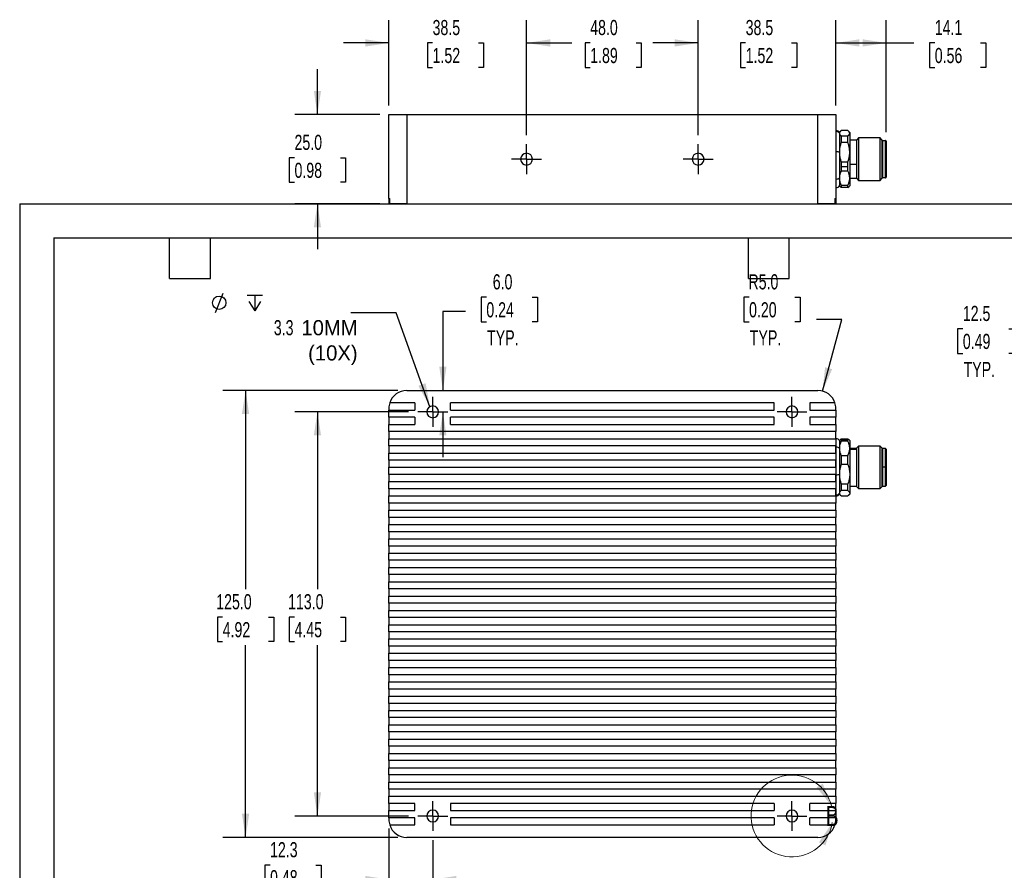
# Model space of a CAD drawing. Header units: millimetres. Extents: x 0 to 543, y 0 to 407.
# Tile 2 of 6: x 0 to 275, y 137 to 375. Entities that reach past the tile are written whole.
import ezdxf

# ---------------------------------------------------------------- set-up
doc = ezdxf.new("R2010")
doc.units = ezdxf.units.MM
doc.header["$LTSCALE"] = 2
doc.linetypes.add('CENTERX2', pattern=[20.32, 12.7, -2.54, 2.54, -2.54])
doc.layers.add('CENTER', color=40, linetype='CENTERX2')
doc.layers.add('DIMENSIONS', color=140, linetype='Continuous', lineweight=25)
doc.layers.add('TEXT', color=140, linetype='Continuous', lineweight=25)
doc.styles.add('SLDTEXTSTYLE0', font='TXT', dxfattribs={"width": 0.7})
doc.dimstyles.new('SLDDIMSTYLE0', dxfattribs={"dimtxt": 4.316016, "dimasz": 6.604, "dimexe": 0, "dimexo": 0.0625, "dimgap": 1.079004, "dimtad": 0, "dimtih": 1, "dimtoh": 1, "dimdec": 1, "dimrnd": 1e-09, "dimzin": 4, "dimdsep": 46, "dimtxsty": 'SLDTEXTSTYLE0', "dimsah": 1, "dimcen": 0.09, "dimadec": 0, "dimazin": 1, "dimtfac": 1, "dimtdec": 1, "dimtmove": 0, "dimatfit": 0, "dimfxl": 0, "dimfrac": 2, "dimtolj": 1, "dimtzin": 12, "dimarcsym": 0})
doc.dimstyles.new('SLDDIMSTYLE1', dxfattribs={"dimtxt": 4.316016, "dimasz": 6.604, "dimexe": 0, "dimexo": 0.0625, "dimgap": 1.079004, "dimtad": 0, "dimtih": 1, "dimtoh": 1, "dimdec": 1, "dimrnd": 1e-09, "dimzin": 4, "dimdsep": 46, "dimtxsty": 'SLDTEXTSTYLE0', "dimsah": 1, "dimcen": 0, "dimadec": 0, "dimazin": 1, "dimtfac": 1, "dimtdec": 1, "dimtofl": 0, "dimtmove": 0, "dimatfit": 3, "dimfxl": 0, "dimfrac": 2, "dimtolj": 1, "dimtzin": 12, "dimarcsym": 0})
doc.dimstyles.new('SLDDIMSTYLE2', dxfattribs={"dimtxt": 4.316016, "dimasz": 6.604, "dimexe": 0, "dimexo": 0.0625, "dimgap": 1.079004, "dimtad": 0, "dimtih": 1, "dimtoh": 1, "dimdec": 1, "dimrnd": 1e-09, "dimzin": 4, "dimdsep": 46, "dimtxsty": 'SLDTEXTSTYLE0', "dimsah": 1, "dimcen": 0.09, "dimadec": 0, "dimazin": 1, "dimtfac": 1, "dimtdec": 1, "dimtofl": 0, "dimtmove": 0, "dimatfit": 3, "dimfxl": 0, "dimfrac": 2, "dimtolj": 1, "dimtzin": 12, "dimarcsym": 0})
doc.dimstyles.new('SLDDIMSTYLE3', dxfattribs={"dimtxt": 4.316016, "dimasz": 6.604, "dimexe": 0, "dimexo": 0.0625, "dimgap": 1.079004, "dimtad": 0, "dimtih": 1, "dimtoh": 1, "dimdec": 1, "dimrnd": 1e-09, "dimzin": 12, "dimdsep": 46, "dimtxsty": 'SLDTEXTSTYLE0', "dimsah": 1, "dimcen": 0.09, "dimadec": 0, "dimazin": 3, "dimtfac": 1, "dimtdec": 1, "dimtmove": 0, "dimatfit": 0, "dimfxl": 0, "dimfrac": 2, "dimtolj": 1, "dimtzin": 12, "dimarcsym": 0})
doc.dimstyles.new('SLDDIMSTYLE4', dxfattribs={"dimtxt": 0.18, "dimasz": 6.604, "dimexe": 0, "dimexo": 0.0625, "dimgap": 0, "dimtad": 0, "dimtih": 1, "dimtoh": 1, "dimdec": 0, "dimrnd": 1e-09, "dimzin": 0, "dimdsep": 46, "dimtxsty": 'Standard', "dimsah": 1, "dimcen": 0.09, "dimadec": 0, "dimazin": 0, "dimtfac": 6.604, "dimtdec": 0, "dimtofl": 0, "dimtmove": 0, "dimatfit": 3, "dimfxl": 0, "dimfrac": 2, "dimtolj": 1, "dimtzin": 0, "dimarcsym": 0})
doc.dimstyles.new('SLDDIMSTYLE5', dxfattribs={"dimtxt": 4.316016, "dimasz": 6.604, "dimexe": 0, "dimexo": 0.0625, "dimgap": 1.079004, "dimtad": 0, "dimtih": 1, "dimtoh": 1, "dimdec": 1, "dimrnd": 1e-09, "dimzin": 12, "dimdsep": 46, "dimtxsty": 'SLDTEXTSTYLE0', "dimsah": 1, "dimcen": 0.09, "dimadec": 0, "dimazin": 3, "dimtfac": 1, "dimtdec": 1, "dimtofl": 0, "dimtmove": 0, "dimatfit": 3, "dimfxl": 0, "dimfrac": 2, "dimtolj": 1, "dimtzin": 12, "dimarcsym": 0})

# ---------------------------------------------------------------- blocks, each defined once
blk = doc.blocks.new('_D')
at = {"layer": 'DIMENSIONS'}
for p, q in [((130.54, 297.7), (129.09, 297.7)), ((129.09, 297.7), (129.09, 290.84)), ((143.36, 297.7), (144.81, 297.7)), ((144.81, 297.7), (144.81, 290.84)), ((124.74, 293.66), (118.39, 293.66)), ((118.39, 293.66), (118.39, 271.63)), ((129.09, 290.84), (130.54, 290.84)), ((144.81, 290.84), (143.36, 290.84)), ((118.39, 265.63), (118.39, 252.93))]:
    blk.add_line(p, q, dxfattribs=at)
for points in [[(118.39, 271.63), (119.4, 278.24), (117.37, 278.24)], [(118.39, 265.63), (117.37, 259.03), (119.4, 259.03)]]:
    blk.add_solid(points, dxfattribs=at)
at = {"layer": 'DIMENSIONS', "char_height": 4.233, "attachment_point": 1, "style": 'SLDTEXTSTYLE0'}
for s, insert in [('6.0', (132.33, 304.12)), ('0.24', (130.54, 296.3)), ('TYP.', (130.75, 288.47))]:
    blk.add_mtext(s, dxfattribs=dict(at, insert=insert))
blk = doc.blocks.new('_D_1')
at = {"layer": 'DIMENSIONS'}
for p, q in [((204.03, 297.7), (202.58, 297.7)), ((202.58, 297.7), (202.58, 290.84)), ((216.86, 297.7), (218.3, 297.7)), ((218.3, 297.7), (218.3, 290.84)), ((202.58, 290.84), (204.03, 290.84)), ((218.3, 290.84), (216.86, 290.84)), ((229.94, 291.43), (222.93, 291.43)), ((224.59, 271.46), (229.94, 291.43))]:
    blk.add_line(p, q, dxfattribs=at)
blk.add_solid([(224.59, 271.46), (227.28, 277.58), (225.31, 278.11)], dxfattribs=at)
at = {"layer": 'DIMENSIONS', "char_height": 4.233, "attachment_point": 1, "style": 'SLDTEXTSTYLE0'}
for s, insert in [('R5.0', (203.86, 304.12)), ('0.20', (204.03, 296.3)), ('TYP.', (204.24, 288.47))]:
    blk.add_mtext(s, dxfattribs=dict(at, insert=insert))
blk = doc.blocks.new('_D_2')
at = {"layer": 'DIMENSIONS'}
for p, q in [((108.81, 265.63), (76.94, 265.63)), ((83.29, 265.63), (83.29, 216.07)), ((76.88, 208.25), (75.43, 208.25)), ((75.43, 208.25), (75.43, 201.39)), ((89.71, 208.25), (91.15, 208.25)), ((91.15, 208.25), (91.15, 201.39)), ((75.43, 201.39), (76.88, 201.39)), ((91.15, 201.39), (89.71, 201.39)), ((83.29, 152.63), (83.29, 200.42)), ((108.81, 152.63), (76.94, 152.63))]:
    blk.add_line(p, q, dxfattribs=at)
for points in [[(83.29, 265.63), (82.28, 259.03), (84.31, 259.03)], [(83.29, 152.63), (84.31, 159.24), (82.28, 159.24)]]:
    blk.add_solid(points, dxfattribs=at)
at = {"layer": 'DIMENSIONS', "char_height": 4.233, "attachment_point": 1, "style": 'SLDTEXTSTYLE0'}
for s, insert in [('113.0', (75.08, 214.67)), ('4.45', (76.88, 206.85))]:
    blk.add_mtext(s, dxfattribs=dict(at, insert=insert))
blk = doc.blocks.new('_D_3')
at = {"layer": 'DIMENSIONS'}
for p, q in [((105.75, 271.63), (56.84, 271.63)), ((63.19, 271.63), (63.19, 216.07)), ((56.78, 208.25), (55.33, 208.25)), ((55.33, 208.25), (55.33, 201.39)), ((69.6, 208.25), (71.05, 208.25)), ((71.05, 208.25), (71.05, 201.39)), ((55.33, 201.39), (56.78, 201.39)), ((71.05, 201.39), (69.6, 201.39)), ((63.19, 146.63), (63.19, 200.42)), ((105.75, 146.63), (56.84, 146.63))]:
    blk.add_line(p, q, dxfattribs=at)
for points in [[(63.19, 271.63), (62.17, 265.03), (64.2, 265.03)], [(63.19, 146.63), (64.2, 153.24), (62.17, 153.24)]]:
    blk.add_solid(points, dxfattribs=at)
at = {"layer": 'DIMENSIONS', "char_height": 4.233, "attachment_point": 1, "style": 'SLDTEXTSTYLE0'}
for s, insert in [('125.0', (54.98, 214.67)), ('4.92', (56.78, 206.85))]:
    blk.add_mtext(s, dxfattribs=dict(at, insert=insert))
blk = doc.blocks.new('_D_4')
at = {"layer": 'DIMENSIONS'}
for p, q in [((103.29, 149.09), (103.29, 128.5)), ((115.54, 145.9), (115.54, 128.5)), ((70.03, 138.89), (68.58, 138.89)), ((68.58, 138.89), (68.58, 132.03)), ((82.86, 138.89), (84.31, 138.89)), ((84.31, 138.89), (84.31, 132.03)), ((103.29, 134.85), (86.72, 134.85)), ((115.54, 134.85), (128.24, 134.85)), ((68.58, 132.03), (70.03, 132.03)), ((84.31, 132.03), (82.86, 132.03))]:
    blk.add_line(p, q, dxfattribs=at)
for points in [[(103.29, 134.85), (96.69, 135.87), (96.69, 133.84)], [(115.54, 134.85), (122.15, 133.84), (122.15, 135.87)]]:
    blk.add_solid(points, dxfattribs=at)
at = {"layer": 'DIMENSIONS', "char_height": 4.233, "attachment_point": 1, "style": 'SLDTEXTSTYLE0'}
for s, insert in [('12.3', (70.03, 145.32)), ('0.48', (70.03, 137.49)), ('TYP.', (70.24, 129.66))]:
    blk.add_mtext(s, dxfattribs=dict(at, insert=insert))
blk = doc.blocks.new('SW_SYMBOL_HOLE_DIAM')
at = {"layer": 'DIMENSIONS', "color": 0}
blk.add_line((600, 0), (1400, 2000), dxfattribs=at)
blk.add_circle((1000, 1000), 700, dxfattribs=at)
blk = doc.blocks.new('SW_SYMBOL_HOLE_DEPTH')
at = {"layer": 'DIMENSIONS', "color": 0}
for p, q in [((0, 1750), (1600, 1750)), ((200, 1110), (800, 150)), ((800, 1750), (800, 150)), ((1400, 1110), (800, 150))]:
    blk.add_line(p, q, dxfattribs=at)
blk = doc.blocks.new('SW_CENTERMARKSYMBOL_0')
at = {"layer": 'CENTER', "color": 0}
for p, q in [((0, 2.54), (0, 4.19)), ((-2.54, 0), (-4.19, 0)), ((0, 0), (-2.54, 0)), ((0, 0), (0, 2.54)), ((0, 0), (0, -2.54)), ((0, 0), (2.54, 0)), ((2.54, 0), (4.19, 0)), ((0, -2.54), (0, -4.19))]:
    blk.add_line(p, q, dxfattribs=at)
blk = doc.blocks.new('SW_CENTERMARKSYMBOL_1')
at = {"layer": 'CENTER', "color": 0}
for p, q in [((0, 2.54), (0, 4.19)), ((-2.54, 0), (-4.19, 0)), ((0, 0), (-2.54, 0)), ((0, 0), (0, 2.54)), ((0, 0), (0, -2.54)), ((0, 0), (2.54, 0)), ((2.54, 0), (4.19, 0)), ((0, -2.54), (0, -4.19))]:
    blk.add_line(p, q, dxfattribs=at)
blk = doc.blocks.new('SW_CENTERMARKSYMBOL_2')
at = {"layer": 'CENTER', "color": 0}
for p, q in [((0, 2.54), (0, 4.19)), ((-2.54, 0), (-4.19, 0)), ((0, 0), (-2.54, 0)), ((0, 0), (0, 2.54)), ((0, 0), (0, -2.54)), ((0, 0), (2.54, 0)), ((2.54, 0), (4.19, 0)), ((0, -2.54), (0, -4.19))]:
    blk.add_line(p, q, dxfattribs=at)
blk = doc.blocks.new('SW_CENTERMARKSYMBOL_3')
at = {"layer": 'CENTER', "color": 0}
for p, q in [((0, 2.54), (0, 4.19)), ((-2.54, 0), (-4.19, 0)), ((0, 0), (-2.54, 0)), ((0, 0), (0, 2.54)), ((0, 0), (0, -2.54)), ((0, 0), (2.54, 0)), ((2.54, 0), (4.19, 0)), ((0, -2.54), (0, -4.19))]:
    blk.add_line(p, q, dxfattribs=at)
blk = doc.blocks.new('_D_5')
at = {"layer": 'DIMENSIONS'}
for p, q in [((293.31, 274.17), (293.31, 291.16)), ((305.81, 261.17), (305.81, 291.16)), ((263.83, 288.85), (262.38, 288.85)), ((262.38, 288.85), (262.38, 281.99)), ((276.66, 288.85), (278.1, 288.85)), ((278.1, 288.85), (278.1, 281.99)), ((293.31, 284.81), (280.52, 284.81)), ((305.81, 284.81), (318.51, 284.81)), ((262.38, 281.99), (263.83, 281.99)), ((278.1, 281.99), (276.66, 281.99))]:
    blk.add_line(p, q, dxfattribs=at)
for points in [[(293.31, 284.81), (286.71, 285.83), (286.71, 283.8)], [(305.81, 284.81), (312.42, 283.8), (312.42, 285.83)]]:
    blk.add_solid(points, dxfattribs=at)
at = {"layer": 'DIMENSIONS', "char_height": 4.233, "attachment_point": 1, "style": 'SLDTEXTSTYLE0'}
for s, insert in [('12.5', (263.83, 295.28)), ('0.49', (263.83, 287.45)), ('TYP.', (264.04, 279.62))]:
    blk.add_mtext(s, dxfattribs=dict(at, insert=insert))
blk = doc.blocks.new('_D_9')
at = {"layer": 'DIMENSIONS'}
for p, q in [((103.29, 351.34), (103.29, 375.15)), ((141.79, 343.03), (141.79, 375.15)), ((103.29, 368.8), (90.59, 368.8)), ((115.5, 368.8), (114.05, 368.8)), ((114.05, 368.8), (114.05, 361.94)), ((128.33, 368.8), (129.77, 368.8)), ((129.77, 368.8), (129.77, 361.94)), ((141.79, 368.8), (154.49, 368.8)), ((114.05, 361.94), (115.5, 361.94)), ((129.77, 361.94), (128.33, 361.94))]:
    blk.add_line(p, q, dxfattribs=at)
for points in [[(103.29, 368.8), (96.69, 369.82), (96.69, 367.78)], [(141.79, 368.8), (148.4, 367.78), (148.4, 369.82)]]:
    blk.add_solid(points, dxfattribs=at)
at = {"layer": 'DIMENSIONS', "char_height": 4.233, "attachment_point": 1, "style": 'SLDTEXTSTYLE0'}
for s, insert in [('38.5', (115.5, 375.22)), ('1.52', (115.5, 367.4))]:
    blk.add_mtext(s, dxfattribs=dict(at, insert=insert))
blk = doc.blocks.new('_D_10')
at = {"layer": 'DIMENSIONS'}
for p, q in [((83.29, 348.8), (83.29, 361.5)), ((100.75, 348.8), (76.94, 348.8)), ((76.88, 336.7), (75.43, 336.7)), ((75.43, 336.7), (75.43, 329.84)), ((89.71, 336.7), (91.15, 336.7)), ((91.15, 336.7), (91.15, 329.84)), ((75.43, 329.84), (76.88, 329.84)), ((91.15, 329.84), (89.71, 329.84)), ((100.75, 323.8), (76.94, 323.8)), ((83.29, 323.8), (83.29, 311.1))]:
    blk.add_line(p, q, dxfattribs=at)
for points in [[(83.29, 348.8), (84.31, 355.4), (82.28, 355.4)], [(83.29, 323.8), (82.28, 317.2), (84.31, 317.2)]]:
    blk.add_solid(points, dxfattribs=at)
at = {"layer": 'DIMENSIONS', "char_height": 4.233, "attachment_point": 1, "style": 'SLDTEXTSTYLE0'}
for s, insert in [('25.0', (76.88, 343.12)), ('0.98', (76.88, 335.3))]:
    blk.add_mtext(s, dxfattribs=dict(at, insert=insert))
blk = doc.blocks.new('_D_11')
at = {"layer": 'DIMENSIONS'}
for p, q in [((141.79, 343.03), (141.79, 375.15)), ((189.79, 343.03), (189.79, 375.15)), ((141.79, 368.8), (153.75, 368.8)), ((159.59, 368.8), (158.14, 368.8)), ((158.14, 368.8), (158.14, 361.94)), ((172.42, 368.8), (173.87, 368.8)), ((173.87, 368.8), (173.87, 361.94)), ((189.79, 368.8), (178.27, 368.8)), ((158.14, 361.94), (159.59, 361.94)), ((173.87, 361.94), (172.42, 361.94))]:
    blk.add_line(p, q, dxfattribs=at)
for points in [[(141.79, 368.8), (148.4, 367.78), (148.4, 369.82)], [(189.79, 368.8), (183.19, 369.82), (183.19, 367.78)]]:
    blk.add_solid(points, dxfattribs=at)
at = {"layer": 'DIMENSIONS', "char_height": 4.233, "attachment_point": 1, "style": 'SLDTEXTSTYLE0'}
for s, insert in [('48.0', (159.59, 375.22)), ('1.89', (159.59, 367.4))]:
    blk.add_mtext(s, dxfattribs=dict(at, insert=insert))
blk = doc.blocks.new('_D_12')
at = {"layer": 'DIMENSIONS'}
for p, q in [((189.79, 343.03), (189.79, 375.15)), ((228.29, 351.34), (228.29, 375.15)), ((189.79, 368.8), (177.09, 368.8)), ((203.08, 368.8), (201.63, 368.8)), ((201.63, 368.8), (201.63, 361.94)), ((215.91, 368.8), (217.35, 368.8)), ((217.35, 368.8), (217.35, 361.94)), ((228.29, 368.8), (240.99, 368.8)), ((201.63, 361.94), (203.08, 361.94)), ((217.35, 361.94), (215.91, 361.94))]:
    blk.add_line(p, q, dxfattribs=at)
for points in [[(189.79, 368.8), (183.19, 369.82), (183.19, 367.78)], [(228.29, 368.8), (234.9, 367.78), (234.9, 369.82)]]:
    blk.add_solid(points, dxfattribs=at)
at = {"layer": 'DIMENSIONS', "char_height": 4.233, "attachment_point": 1, "style": 'SLDTEXTSTYLE0'}
for s, insert in [('38.5', (203.08, 375.22)), ('1.52', (203.08, 367.4))]:
    blk.add_mtext(s, dxfattribs=dict(at, insert=insert))
blk = doc.blocks.new('_D_13')
at = {"layer": 'DIMENSIONS'}
for p, q in [((228.29, 351.34), (228.29, 375.15)), ((242.39, 343.89), (242.39, 375.15)), ((228.29, 368.8), (242.39, 368.8)), ((242.39, 368.8), (250.13, 368.8)), ((255.98, 368.8), (254.53, 368.8)), ((254.53, 368.8), (254.53, 361.94)), ((268.81, 368.8), (270.25, 368.8)), ((270.25, 368.8), (270.25, 361.94)), ((254.53, 361.94), (255.98, 361.94)), ((270.25, 361.94), (268.81, 361.94))]:
    blk.add_line(p, q, dxfattribs=at)
for points in [[(228.29, 368.8), (234.9, 367.78), (234.9, 369.82)], [(242.39, 368.8), (235.79, 369.82), (235.79, 367.78)]]:
    blk.add_solid(points, dxfattribs=at)
at = {"layer": 'DIMENSIONS', "char_height": 4.233, "attachment_point": 1, "style": 'SLDTEXTSTYLE0'}
for s, insert in [('14.1', (255.98, 375.22)), ('0.56', (255.98, 367.4))]:
    blk.add_mtext(s, dxfattribs=dict(at, insert=insert))
blk = doc.blocks.new('SW_CENTERMARKSYMBOL_7')
at = {"layer": 'CENTER', "color": 0}
for p, q in [((0, 2.54), (0, 4.19)), ((-2.54, 0), (-4.19, 0)), ((0, 0), (-2.54, 0)), ((0, 0), (0, 2.54)), ((0, 0), (0, -2.54)), ((0, 0), (2.54, 0)), ((2.54, 0), (4.19, 0)), ((0, -2.54), (0, -4.19))]:
    blk.add_line(p, q, dxfattribs=at)
blk = doc.blocks.new('SW_CENTERMARKSYMBOL_8')
at = {"layer": 'CENTER', "color": 0}
for p, q in [((0, 2.54), (0, 4.19)), ((-2.54, 0), (-4.19, 0)), ((0, 0), (-2.54, 0)), ((0, 0), (0, 2.54)), ((0, 0), (0, -2.54)), ((0, 0), (2.54, 0)), ((2.54, 0), (4.19, 0)), ((0, -2.54), (0, -4.19))]:
    blk.add_line(p, q, dxfattribs=at)

msp = doc.modelspace()

# ---------------------------------------------------------------- linework, layer by layer
for p, q in [((103.29, 325.3), (103.29, 348.8)), ((103.29, 348.8), (108.29, 348.8)), ((108.29, 348.8), (108.29, 323.8)), ((108.29, 348.8), (223.29, 348.8)), ((223.29, 323.8), (223.29, 348.8)), ((223.29, 348.8), (228.29, 348.8)), ((228.29, 348.8), (228.29, 325.3)), ((228.43, 344.3), (228.29, 344.3)), ((228.43, 344.03), (228.43, 344.3)), ((228.43, 338.37), (228.43, 344.03)), ((229.57, 344.08), (229.29, 343.8)), ((229.29, 343.8), (229.29, 343.54)), ((229.29, 343.54), (229.29, 338.24)), ((231.69, 344.27), (229.79, 344.27)), ((229.79, 342.82), (229.79, 340.93)), ((229.79, 342.82), (231.69, 342.82)), ((231.69, 340.93), (231.69, 342.82)), ((232.19, 343.8), (231.91, 344.08)), ((232.19, 343.8), (232.19, 343.54)), ((232.19, 343.54), (232.19, 338.24)), ((234.19, 341.6), (232.19, 341.6)), ((234.69, 342.25), (234.19, 341.75)), ((234.19, 330.85), (234.19, 341.75)), ((240.69, 342.25), (234.69, 342.25)), ((234.69, 342.25), (234.69, 330.35)), ((241.19, 341.75), (240.69, 342.25)), ((240.69, 330.35), (240.69, 342.25)), ((241.19, 341.75), (241.19, 330.85)), ((241.39, 341.55), (241.39, 331.05)), ((241.39, 341.55), (242.19, 341.55)), ((242.19, 331.05), (242.19, 341.55)), ((231.69, 340.93), (229.79, 340.93)), ((242.39, 341.35), (242.39, 331.25)), ((228.43, 330.64), (228.43, 338.37)), ((229.29, 338.24), (229.29, 331)), ((232.19, 338.24), (232.19, 331)), ((229.79, 335.55), (231.69, 335.55)), ((229.79, 335.55), (229.79, 334.23)), ((229.79, 334.23), (229.79, 332.97)), ((229.79, 334.23), (231.69, 334.23)), ((231.69, 334.23), (231.69, 335.55)), ((231.69, 332.97), (231.69, 334.23)), ((232.19, 334.93), (234.19, 334.93)), ((228.43, 328.3), (228.43, 330.64)), ((229.29, 331), (229.29, 328.8)), ((231.69, 332.97), (229.79, 332.97)), ((232.19, 331), (234.19, 331)), ((232.19, 331), (232.19, 328.8)), ((234.19, 330.85), (234.69, 330.35)), ((240.69, 330.35), (241.19, 330.85)), ((242.19, 331.05), (241.39, 331.05)), ((228.29, 328.3), (228.43, 328.3)), ((229.29, 328.8), (229.57, 328.52)), ((229.79, 328.34), (229.59, 328.54)), ((229.79, 329.03), (231.69, 329.03)), ((229.79, 329.03), (229.79, 328.34)), ((231.69, 328.34), (229.79, 328.34)), ((231.69, 328.34), (231.69, 329.03)), ((231.69, 328.34), (231.9, 328.54)), ((231.91, 328.52), (232.19, 328.8)), ((234.69, 330.35), (240.69, 330.35)), ((103.29, 325.3), (103.52, 325.3)), ((103.29, 325.3), (103.29, 323.8)), ((103.52, 323.8), (103.52, 325.3)), ((228.06, 325.3), (228.29, 325.3)), ((228.06, 325.3), (228.06, 323.8)), ((228.29, 325.3), (228.29, 323.8)), ((103.29, 323.8), (103.52, 323.8)), ((108.29, 323.8), (103.52, 323.8)), ((108.29, 323.8), (223.29, 323.8)), ((228.06, 323.8), (223.29, 323.8)), ((228.06, 323.8), (228.29, 323.8)), ((108.29, 271.63), (223.29, 271.63)), ((110.54, 268.13), (103.52, 268.13)), ((110.54, 268.13), (110.54, 266.13)), ((211.04, 268.13), (120.54, 268.13)), ((120.54, 266.13), (120.54, 268.13)), ((211.04, 266.13), (211.04, 268.13)), ((228.06, 268.13), (221.04, 268.13)), ((221.04, 268.13), (221.04, 266.13)), ((103.29, 266.63), (103.29, 266.13)), ((103.29, 266.13), (110.54, 266.13)), ((103.29, 264.13), (103.29, 266.13)), ((120.54, 266.13), (211.04, 266.13)), ((221.04, 266.13), (228.29, 266.13)), ((228.29, 266.13), (228.29, 266.63)), ((228.29, 266.13), (228.29, 264.13)), ((110.54, 264.13), (103.29, 264.13)), ((103.29, 264.13), (103.29, 262.13)), ((103.29, 262.13), (110.54, 262.13)), ((103.29, 260.13), (103.29, 262.13)), ((110.54, 264.13), (110.54, 262.13)), ((211.04, 264.13), (120.54, 264.13)), ((120.54, 262.13), (120.54, 264.13)), ((120.54, 262.13), (211.04, 262.13)), ((211.04, 262.13), (211.04, 264.13)), ((228.29, 264.13), (221.04, 264.13)), ((221.04, 264.13), (221.04, 262.13)), ((221.04, 262.13), (228.29, 262.13)), ((228.29, 262.13), (228.29, 264.13)), ((228.29, 262.13), (228.29, 260.13)), ((228.29, 260.13), (103.29, 260.13)), ((103.29, 260.13), (103.29, 258.13)), ((228.29, 258.13), (228.29, 260.13)), ((103.29, 258.13), (228.29, 258.13)), ((103.29, 256.13), (103.29, 258.13)), ((228.43, 258.13), (228.29, 258.13)), ((228.29, 258.13), (228.29, 256.13)), ((228.43, 255.79), (228.43, 258.13)), ((229.57, 257.91), (229.29, 257.63)), ((229.29, 257.63), (229.29, 255.44)), ((229.59, 257.9), (229.79, 258.1)), ((229.79, 258.1), (229.79, 257.86)), ((229.79, 258.1), (231.69, 258.1)), ((229.79, 257.86), (229.79, 257.41)), ((229.79, 257.86), (231.69, 257.86)), ((231.69, 257.41), (229.79, 257.41)), ((231.69, 257.86), (231.69, 258.1)), ((231.69, 258.1), (231.9, 257.9)), ((231.69, 257.41), (231.69, 257.86)), ((232.19, 257.63), (231.91, 257.91)), ((232.19, 257.63), (232.19, 255.44)), ((228.29, 256.13), (103.29, 256.13)), ((103.29, 256.13), (103.29, 254.13)), ((103.29, 254.13), (228.29, 254.13)), ((103.29, 252.13), (103.29, 254.13)), ((228.29, 254.13), (228.29, 256.13)), ((228.29, 254.13), (228.29, 252.13)), ((228.43, 248.06), (228.43, 255.79)), ((229.29, 255.44), (229.29, 248.19)), ((229.79, 253.47), (229.79, 250.88)), ((229.79, 253.47), (231.69, 253.47)), ((231.69, 250.88), (231.69, 253.47)), ((232.19, 255.44), (232.19, 248.19)), ((234.19, 255.43), (232.19, 255.43)), ((232.19, 255.25), (234.19, 255.25)), ((234.69, 256.09), (234.19, 255.59)), ((234.19, 244.68), (234.19, 255.59)), ((240.69, 256.09), (234.69, 256.09)), ((234.69, 256.09), (234.69, 244.18)), ((241.19, 255.59), (240.69, 256.09)), ((240.69, 244.18), (240.69, 256.09)), ((241.19, 255.59), (241.19, 244.68)), ((242.19, 255.38), (241.39, 255.38)), ((241.39, 255.38), (241.39, 250.13)), ((242.19, 250.13), (242.19, 255.38)), ((242.39, 255.18), (242.39, 250.13)), ((228.29, 252.13), (103.29, 252.13)), ((103.29, 252.13), (103.29, 250.13)), ((228.29, 250.13), (228.29, 252.13)), ((231.69, 250.88), (229.79, 250.88)), ((103.29, 250.13), (228.29, 250.13)), ((103.29, 248.13), (103.29, 250.13)), ((228.29, 248.13), (103.29, 248.13)), ((103.29, 248.13), (103.29, 246.13)), ((228.29, 250.13), (228.29, 248.13)), ((228.29, 246.13), (228.29, 248.13)), ((228.43, 242.41), (228.43, 248.06)), ((229.29, 248.19), (229.29, 242.89)), ((232.19, 248.19), (232.19, 242.89)), ((241.19, 250.13), (241.39, 250.13)), ((242.19, 250.13), (241.39, 250.13)), ((241.39, 250.13), (241.39, 244.88)), ((242.39, 250.13), (242.19, 250.13)), ((242.19, 244.88), (242.19, 250.13)), ((242.39, 250.13), (242.39, 245.08)), ((103.29, 246.13), (228.29, 246.13)), ((103.29, 244.13), (103.29, 246.13)), ((228.29, 246.13), (228.29, 244.13)), ((229.79, 245.5), (231.69, 245.5)), ((229.79, 245.5), (229.79, 243.61)), ((231.69, 243.61), (231.69, 245.5)), ((228.29, 244.13), (103.29, 244.13)), ((103.29, 244.13), (103.29, 242.13)), ((228.29, 242.13), (228.29, 244.13)), ((228.43, 242.13), (228.43, 242.41)), ((229.29, 242.89), (229.29, 242.63)), ((229.29, 242.63), (229.57, 242.35)), ((231.69, 243.61), (229.79, 243.61)), ((231.91, 242.35), (232.19, 242.63)), ((232.19, 244.83), (234.19, 244.83)), ((232.19, 242.89), (232.19, 242.63)), ((234.19, 244.68), (234.69, 244.18)), ((234.69, 244.18), (240.69, 244.18)), ((240.69, 244.18), (241.19, 244.68)), ((241.39, 244.88), (242.19, 244.88)), ((103.29, 242.13), (228.29, 242.13)), ((103.29, 240.13), (103.29, 242.13)), ((228.29, 240.13), (103.29, 240.13)), ((103.29, 240.13), (103.29, 238.13)), ((228.29, 242.13), (228.43, 242.13)), ((228.29, 242.13), (228.29, 240.13)), ((228.29, 238.13), (228.29, 240.13)), ((229.79, 242.17), (231.69, 242.17)), ((103.29, 238.13), (228.29, 238.13)), ((103.29, 236.13), (103.29, 238.13)), ((228.29, 238.13), (228.29, 236.13)), ((228.29, 236.13), (103.29, 236.13)), ((103.29, 236.13), (103.29, 234.13)), ((103.29, 234.13), (228.29, 234.13)), ((103.29, 232.13), (103.29, 234.13)), ((228.29, 234.13), (228.29, 236.13)), ((228.29, 234.13), (228.29, 232.13)), ((228.29, 232.13), (103.29, 232.13)), ((103.29, 232.13), (103.29, 230.13)), ((228.29, 230.13), (228.29, 232.13)), ((103.29, 230.13), (228.29, 230.13)), ((103.29, 228.13), (103.29, 230.13)), ((228.29, 230.13), (228.29, 228.13)), ((228.29, 228.13), (103.29, 228.13)), ((103.29, 228.13), (103.29, 226.13)), ((103.29, 226.13), (228.29, 226.13)), ((103.29, 224.13), (103.29, 226.13)), ((228.29, 226.13), (228.29, 228.13)), ((228.29, 226.13), (228.29, 224.13)), ((228.29, 224.13), (103.29, 224.13)), ((103.29, 224.13), (103.29, 222.13)), ((228.29, 222.13), (228.29, 224.13)), ((103.29, 222.13), (228.29, 222.13)), ((103.29, 220.13), (103.29, 222.13)), ((228.29, 222.13), (228.29, 220.13)), ((228.29, 220.13), (103.29, 220.13)), ((103.29, 220.13), (103.29, 218.13)), ((103.29, 218.13), (228.29, 218.13)), ((103.29, 216.13), (103.29, 218.13)), ((228.29, 218.13), (228.29, 220.13)), ((228.29, 218.13), (228.29, 216.13)), ((228.29, 216.13), (103.29, 216.13)), ((103.29, 216.13), (103.29, 214.13)), ((228.29, 214.13), (228.29, 216.13)), ((103.29, 214.13), (228.29, 214.13)), ((103.29, 212.13), (103.29, 214.13)), ((228.29, 212.13), (103.29, 212.13)), ((103.29, 212.13), (103.29, 210.13)), ((228.29, 214.13), (228.29, 212.13)), ((228.29, 210.13), (228.29, 212.13)), ((103.29, 210.13), (228.29, 210.13)), ((103.29, 208.13), (103.29, 210.13)), ((228.29, 210.13), (228.29, 208.13)), ((228.29, 208.13), (103.29, 208.13)), ((103.29, 208.13), (103.29, 206.13)), ((228.29, 206.13), (228.29, 208.13)), ((103.29, 206.13), (228.29, 206.13)), ((103.29, 204.13), (103.29, 206.13)), ((228.29, 204.13), (103.29, 204.13)), ((103.29, 204.13), (103.29, 202.13)), ((228.29, 206.13), (228.29, 204.13)), ((228.29, 202.13), (228.29, 204.13)), ((103.29, 202.13), (228.29, 202.13)), ((103.29, 200.13), (103.29, 202.13)), ((228.29, 202.13), (228.29, 200.13)), ((228.29, 200.13), (103.29, 200.13)), ((103.29, 200.13), (103.29, 198.13)), ((228.29, 198.13), (228.29, 200.13)), ((103.29, 198.13), (228.29, 198.13)), ((103.29, 196.13), (103.29, 198.13)), ((228.29, 196.13), (103.29, 196.13)), ((103.29, 196.13), (103.29, 194.13)), ((228.29, 198.13), (228.29, 196.13)), ((228.29, 194.13), (228.29, 196.13)), ((103.29, 194.13), (228.29, 194.13)), ((103.29, 192.13), (103.29, 194.13)), ((228.29, 194.13), (228.29, 192.13)), ((228.29, 192.13), (103.29, 192.13)), ((103.29, 192.13), (103.29, 190.13)), ((103.29, 190.13), (228.29, 190.13)), ((103.29, 188.13), (103.29, 190.13)), ((228.29, 190.13), (228.29, 192.13)), ((228.29, 190.13), (228.29, 188.13)), ((228.29, 188.13), (103.29, 188.13)), ((103.29, 188.13), (103.29, 186.13)), ((228.29, 186.13), (228.29, 188.13)), ((103.29, 186.13), (228.29, 186.13)), ((103.29, 184.13), (103.29, 186.13)), ((228.29, 186.13), (228.29, 184.13)), ((228.29, 184.13), (103.29, 184.13)), ((103.29, 184.13), (103.29, 182.13)), ((103.29, 182.13), (228.29, 182.13)), ((103.29, 180.13), (103.29, 182.13)), ((228.29, 182.13), (228.29, 184.13)), ((228.29, 182.13), (228.29, 180.13)), ((228.29, 180.13), (103.29, 180.13)), ((103.29, 180.13), (103.29, 178.13)), ((228.29, 178.13), (228.29, 180.13)), ((103.29, 178.13), (228.29, 178.13)), ((103.29, 176.13), (103.29, 178.13)), ((228.29, 178.13), (228.29, 176.13)), ((228.29, 176.13), (103.29, 176.13)), ((103.29, 176.13), (103.29, 174.13)), ((103.29, 174.13), (228.29, 174.13)), ((103.29, 172.13), (103.29, 174.13)), ((228.29, 174.13), (228.29, 176.13)), ((228.29, 174.13), (228.29, 172.13)), ((228.29, 172.13), (103.29, 172.13)), ((103.29, 172.13), (103.29, 170.13)), ((228.29, 170.13), (228.29, 172.13)), ((103.29, 170.13), (228.29, 170.13)), ((103.29, 168.13), (103.29, 170.13)), ((228.29, 168.13), (103.29, 168.13)), ((103.29, 168.13), (103.29, 166.13)), ((228.29, 170.13), (228.29, 168.13)), ((228.29, 166.13), (228.29, 168.13)), ((103.29, 166.13), (228.29, 166.13)), ((103.29, 164.13), (103.29, 166.13)), ((228.29, 166.13), (228.29, 164.13)), ((228.29, 164.13), (103.29, 164.13)), ((103.29, 164.13), (103.29, 162.13)), ((228.29, 162.13), (228.29, 164.13)), ((103.29, 162.13), (228.29, 162.13)), ((103.29, 160.13), (103.29, 162.13)), ((228.29, 160.13), (103.29, 160.13)), ((103.29, 160.13), (103.29, 158.13)), ((228.29, 162.13), (228.29, 160.13)), ((228.29, 158.13), (228.29, 160.13)), ((103.29, 156.13), (103.29, 158.13)), ((103.29, 158.13), (228.29, 158.13)), ((228.29, 158.13), (228.29, 156.13)), ((110.54, 156.13), (103.29, 156.13)), ((103.29, 156.13), (103.29, 154.13)), ((110.54, 154.13), (110.54, 156.13)), ((211.04, 156.13), (120.54, 156.13)), ((120.54, 156.13), (120.54, 154.13)), ((211.04, 156.13), (211.04, 154.13)), ((228.29, 156.13), (221.04, 156.13)), ((221.04, 154.13), (221.04, 156.13)), ((228.29, 154.13), (228.29, 156.13)), ((103.29, 152.13), (103.29, 154.13)), ((103.29, 154.13), (110.54, 154.13)), ((110.54, 152.13), (103.29, 152.13)), ((103.29, 152.13), (103.29, 151.63)), ((110.54, 150.13), (110.54, 152.13)), ((120.54, 154.13), (211.04, 154.13)), ((211.04, 152.13), (120.54, 152.13)), ((120.54, 152.13), (120.54, 150.13)), ((211.04, 152.13), (211.04, 150.13)), ((221.04, 154.13), (228.29, 154.13)), ((228.29, 152.13), (221.04, 152.13)), ((221.04, 150.13), (221.04, 152.13)), ((228.29, 154.13), (228.29, 152.13)), ((228.29, 151.63), (228.29, 152.13)), ((103.52, 150.13), (110.54, 150.13)), ((120.54, 150.13), (211.04, 150.13)), ((221.04, 150.13), (228.06, 150.13)), ((223.29, 146.63), (108.29, 146.63))]:
    msp.add_line(p, q)
at = {"color": 7, "linetype": 'Continuous'}
for q in [(0, 0), (419.1, 323.85)]:
    msp.add_line((0, 323.85), q, dxfattribs=at)
for centre, radius, start, end in [((228.43, 343.3), 1, 30, 90), ((241.39, 341.35), 0.2, 90, 180), ((242.19, 341.35), 0.2, 0, 90), ((141.79, 336.3), 1.65, 0, 180), ((141.79, 336.3), 1.65, 180, 0), ((189.79, 336.3), 1.65, 0, 180), ((189.79, 336.3), 1.65, 180, 0), ((241.39, 331.25), 0.2, 180, 270), ((242.19, 331.25), 0.2, 270, 0), ((228.43, 329.3), 1, 270, 330), ((108.29, 266.63), 5, 90, 162.5424), ((223.29, 266.63), 5, 17.4576, 90), ((108.29, 266.63), 5, 162.5424, 180), ((115.54, 265.63), 1.65, 90, 270), ((115.54, 265.63), 1.65, 270, 90), ((216.04, 265.63), 1.65, 90, 270), ((216.04, 265.63), 1.65, 270, 90), ((223.29, 266.63), 5, 0, 17.4576), ((228.43, 257.13), 1, 30, 90), ((241.39, 255.18), 0.2, 90, 180), ((242.19, 255.18), 0.2, 0, 90), ((228.43, 243.13), 1, 270, 330), ((241.39, 245.08), 0.2, 180, 270), ((242.19, 245.08), 0.2, 270, 0), ((115.54, 152.63), 1.65, 90, 270), ((115.54, 152.63), 1.65, 270, 90), ((216.04, 152.63), 1.65, 90, 270), ((216.04, 152.63), 1.65, 270, 90), ((108.29, 151.63), 5, 180, 197.4576), ((223.29, 151.63), 5, 342.5424, 0), ((108.29, 151.63), 5, 197.4576, 270), ((223.29, 151.63), 5, 270, 342.5424)]:
    msp.add_arc(centre, radius, start, end)
at = {"color": 7, "linetype": 'Continuous', "lineweight": 18}
msp.add_arc((216.04, 152.63), 11.43, 14.2666, 350.7882, dxfattribs=at)
for points, knots in [([(229.29, 343.54), (229.21, 343.69), (229.08, 343.81), (228.78, 343.98), (228.6, 344.03), (228.43, 344.03)], [0, 0, 0, 0, 0.5, 0.5, 1, 1, 1, 1]), ([(229.79, 344.27), (229.76, 344.24), (229.7, 344.19), (229.61, 344.12), (229.53, 344.04), (229.47, 343.97), (229.4, 343.88), (229.34, 343.78), (229.3, 343.66), (229.3, 343.58), (229.29, 343.54)], [0, 0, 0, 0, 0.107356, 0.212739, 0.316247, 0.417982, 0.518055, 0.680497, 0.840958, 1, 1, 1, 1]), ([(229.29, 343.54), (229.29, 343.52), (229.3, 343.47), (229.31, 343.4), (229.34, 343.33), (229.37, 343.26), (229.42, 343.18), (229.51, 343.07), (229.63, 342.95), (229.74, 342.87), (229.79, 342.82)], [0, 0, 0, 0, 0.095191, 0.190865, 0.287146, 0.384155, 0.48201, 0.649514, 0.822017, 1, 1, 1, 1]), ([(232.19, 343.54), (232.19, 343.57), (232.19, 343.61), (232.17, 343.69), (232.15, 343.76), (232.12, 343.83), (232.06, 343.91), (231.98, 344.02), (231.85, 344.14), (231.75, 344.22), (231.69, 344.27)], [0, 0, 0, 0, 0.095191, 0.190865, 0.287146, 0.384155, 0.48201, 0.649514, 0.822017, 1, 1, 1, 1]), ([(231.69, 342.82), (231.73, 342.85), (231.79, 342.9), (231.88, 342.97), (231.95, 343.05), (232.02, 343.12), (232.08, 343.21), (232.14, 343.31), (232.18, 343.43), (232.19, 343.51), (232.19, 343.54)], [0, 0, 0, 0, 0.107356, 0.212739, 0.316247, 0.417982, 0.518055, 0.680497, 0.840958, 1, 1, 1, 1]), ([(229.79, 340.93), (229.76, 340.84), (229.7, 340.65), (229.61, 340.38), (229.53, 340.1), (229.47, 339.83), (229.4, 339.5), (229.34, 339.12), (229.3, 338.68), (229.3, 338.39), (229.29, 338.24)], [0, 0, 0, 0, 0.1073561, 0.212739, 0.3162467, 0.4179823, 0.5180547, 0.6804969, 0.8409585, 1, 1, 1, 1]), ([(232.19, 338.24), (232.19, 338.33), (232.19, 338.5), (232.17, 338.77), (232.15, 339.03), (232.12, 339.29), (232.06, 339.62), (231.98, 340.01), (231.85, 340.47), (231.75, 340.78), (231.69, 340.93)], [0, 0, 0, 0, 0.095191, 0.190865, 0.287146, 0.384155, 0.48201, 0.649514, 0.822017, 1, 1, 1, 1]), ([(229.29, 338.24), (229.21, 338.28), (229.08, 338.31), (228.78, 338.36), (228.6, 338.37), (228.43, 338.37)], [0, 0, 0, 0, 0.5, 0.5, 1, 1, 1, 1]), ([(229.29, 338.24), (229.29, 338.15), (229.3, 337.98), (229.31, 337.72), (229.34, 337.45), (229.37, 337.19), (229.42, 336.86), (229.51, 336.47), (229.63, 336.01), (229.74, 335.71), (229.79, 335.55)], [0, 0, 0, 0, 0.095191, 0.190865, 0.287146, 0.384155, 0.48201, 0.649514, 0.822017, 1, 1, 1, 1]), ([(231.69, 335.55), (231.73, 335.65), (231.79, 335.83), (231.88, 336.11), (231.95, 336.38), (232.02, 336.65), (232.08, 336.98), (232.14, 337.36), (232.18, 337.8), (232.19, 338.1), (232.19, 338.24)], [0, 0, 0, 0, 0.107356, 0.212739, 0.316247, 0.417982, 0.518055, 0.680497, 0.840958, 1, 1, 1, 1]), ([(229.29, 331), (229.21, 330.89), (229.08, 330.8), (228.78, 330.68), (228.6, 330.64), (228.43, 330.64)], [0, 0, 0, 0, 0.5, 0.5, 1, 1, 1, 1]), ([(229.79, 332.97), (229.76, 332.9), (229.7, 332.76), (229.61, 332.56), (229.53, 332.36), (229.47, 332.16), (229.4, 331.92), (229.34, 331.64), (229.3, 331.32), (229.3, 331.1), (229.29, 331)], [0, 0, 0, 0, 0.1073561, 0.212739, 0.3162467, 0.4179823, 0.5180547, 0.6804969, 0.8409585, 1, 1, 1, 1]), ([(229.29, 331), (229.29, 330.93), (229.3, 330.81), (229.31, 330.61), (229.34, 330.42), (229.37, 330.23), (229.42, 329.99), (229.51, 329.7), (229.63, 329.36), (229.74, 329.14), (229.79, 329.03)], [0, 0, 0, 0, 0.0951908, 0.1908652, 0.2871465, 0.3841553, 0.4820098, 0.6495139, 0.8220175, 1, 1, 1, 1]), ([(232.19, 331), (232.19, 331.06), (232.19, 331.19), (232.17, 331.38), (232.15, 331.57), (232.12, 331.77), (232.06, 332.01), (231.98, 332.29), (231.85, 332.63), (231.75, 332.85), (231.69, 332.97)], [0, 0, 0, 0, 0.095191, 0.190865, 0.287146, 0.384155, 0.48201, 0.649514, 0.822017, 1, 1, 1, 1]), ([(231.69, 329.03), (231.73, 329.1), (231.79, 329.23), (231.88, 329.43), (231.95, 329.64), (232.02, 329.84), (232.08, 330.07), (232.14, 330.35), (232.18, 330.68), (232.19, 330.89), (232.19, 331)], [0, 0, 0, 0, 0.107356, 0.212739, 0.316247, 0.417982, 0.518055, 0.680497, 0.840958, 1, 1, 1, 1]), ([(229.79, 257.41), (229.76, 257.34), (229.7, 257.2), (229.61, 257), (229.53, 256.8), (229.47, 256.6), (229.4, 256.36), (229.34, 256.08), (229.3, 255.76), (229.3, 255.54), (229.29, 255.44)], [0, 0, 0, 0, 0.1073561, 0.212739, 0.3162467, 0.4179823, 0.5180547, 0.6804969, 0.8409585, 1, 1, 1, 1]), ([(232.19, 255.44), (232.19, 255.5), (232.19, 255.63), (232.17, 255.82), (232.15, 256.01), (232.12, 256.21), (232.06, 256.45), (231.98, 256.73), (231.85, 257.07), (231.75, 257.29), (231.69, 257.41)], [0, 0, 0, 0, 0.095191, 0.190865, 0.287146, 0.384155, 0.48201, 0.649514, 0.822017, 1, 1, 1, 1]), ([(229.29, 255.44), (229.21, 255.54), (229.08, 255.63), (228.78, 255.76), (228.6, 255.79), (228.43, 255.79)], [0, 0, 0, 0, 0.5, 0.5, 1, 1, 1, 1]), ([(229.29, 255.44), (229.29, 255.37), (229.3, 255.25), (229.31, 255.05), (229.34, 254.86), (229.37, 254.67), (229.42, 254.43), (229.51, 254.14), (229.63, 253.8), (229.74, 253.58), (229.79, 253.47)], [0, 0, 0, 0, 0.0951908, 0.1908652, 0.2871465, 0.3841553, 0.4820098, 0.6495139, 0.8220175, 1, 1, 1, 1]), ([(231.69, 253.47), (231.73, 253.54), (231.79, 253.67), (231.88, 253.88), (231.95, 254.08), (232.02, 254.28), (232.08, 254.51), (232.14, 254.8), (232.18, 255.12), (232.19, 255.33), (232.19, 255.44)], [0, 0, 0, 0, 0.107356, 0.212739, 0.316247, 0.417982, 0.518055, 0.680497, 0.840958, 1, 1, 1, 1]), ([(229.79, 250.88), (229.76, 250.79), (229.7, 250.6), (229.61, 250.33), (229.53, 250.05), (229.47, 249.78), (229.4, 249.45), (229.34, 249.07), (229.3, 248.63), (229.3, 248.34), (229.29, 248.19)], [0, 0, 0, 0, 0.1073561, 0.2127391, 0.3162467, 0.4179824, 0.5180548, 0.6804969, 0.8409585, 1, 1, 1, 1]), ([(231.69, 250.88), (231.73, 250.79), (231.79, 250.6), (231.88, 250.32), (231.96, 250.04), (232.02, 249.76), (232.09, 249.43), (232.14, 249.05), (232.19, 248.62), (232.19, 248.34), (232.19, 248.19)], [0, 0, 0, 0, 0.109187, 0.216522, 0.322322, 0.426926, 0.530692, 0.688453, 0.844366, 1, 1, 1, 1]), ([(228.43, 248.06), (228.6, 248.06), (228.78, 248.08), (229.08, 248.12), (229.21, 248.15), (229.29, 248.19)], [0, 0, 0, 0, 0.5, 0.5, 1, 1, 1, 1]), ([(229.29, 248.19), (229.29, 248.11), (229.3, 247.93), (229.31, 247.67), (229.34, 247.41), (229.37, 247.14), (229.42, 246.81), (229.51, 246.42), (229.63, 245.96), (229.74, 245.66), (229.79, 245.5)], [0, 0, 0, 0, 0.095191, 0.190865, 0.287146, 0.384155, 0.48201, 0.649514, 0.822017, 1, 1, 1, 1]), ([(232.19, 248.19), (232.19, 248.11), (232.19, 247.94), (232.18, 247.68), (232.15, 247.42), (232.12, 247.17), (232.07, 246.84), (231.98, 246.44), (231.85, 245.97), (231.75, 245.66), (231.69, 245.5)], [0, 0, 0, 0, 0.093446, 0.186768, 0.280311, 0.374413, 0.469406, 0.642745, 0.819087, 1, 1, 1, 1]), ([(228.43, 242.41), (228.6, 242.41), (228.78, 242.45), (229.08, 242.62), (229.21, 242.74), (229.29, 242.89)], [0, 0, 0, 0, 0.5, 0.5, 1, 1, 1, 1]), ([(229.79, 243.61), (229.76, 243.59), (229.7, 243.54), (229.61, 243.46), (229.53, 243.39), (229.47, 243.32), (229.4, 243.23), (229.34, 243.12), (229.3, 243.01), (229.3, 242.93), (229.29, 242.89)], [0, 0, 0, 0, 0.107356, 0.212739, 0.316247, 0.417983, 0.518055, 0.680497, 0.840959, 1, 1, 1, 1]), ([(229.79, 242.17), (229.76, 242.19), (229.69, 242.24), (229.61, 242.32), (229.53, 242.4), (229.46, 242.47), (229.4, 242.56), (229.34, 242.66), (229.3, 242.78), (229.3, 242.85), (229.29, 242.89)], [0, 0, 0, 0, 0.109187, 0.2165218, 0.3223218, 0.426926, 0.5306926, 0.6884532, 0.844366, 1, 1, 1, 1]), ([(231.69, 243.61), (231.73, 243.58), (231.79, 243.53), (231.88, 243.46), (231.96, 243.38), (232.02, 243.31), (232.09, 243.22), (232.14, 243.12), (232.19, 243), (232.19, 242.93), (232.19, 242.89)], [0, 0, 0, 0, 0.109187, 0.216522, 0.322322, 0.426926, 0.530692, 0.688453, 0.844366, 1, 1, 1, 1]), ([(232.19, 242.89), (232.19, 242.87), (232.19, 242.82), (232.18, 242.75), (232.15, 242.68), (232.12, 242.61), (232.07, 242.53), (231.98, 242.42), (231.85, 242.29), (231.75, 242.21), (231.69, 242.17)], [0, 0, 0, 0, 0.093446, 0.186769, 0.280311, 0.374413, 0.469406, 0.642745, 0.819087, 1, 1, 1, 1])]:
    msp.add_open_spline(points, degree=3, knots=knots)
for points in [[(227.12, 155.45), (224.66, 161.66), (222.91, 160.64)], [(227.33, 150.8), (223.59, 145.27), (225.42, 144.4)]]:
    msp.add_solid(points, dxfattribs=at)
at = {"layer": 'TEXT'}
for p, q in [((9.52, 314.32), (409.57, 314.32)), ((9.52, 314.32), (9.52, 9.52)), ((41.91, 302.89), (41.91, 314.32)), ((53.34, 302.89), (53.34, 314.32)), ((203.83, 302.89), (203.83, 314.32)), ((215.26, 302.89), (215.26, 314.32)), ((41.91, 302.89), (53.34, 302.89)), ((203.83, 302.89), (215.26, 302.89))]:
    msp.add_line(p, q, dxfattribs=at)

# ---------------------------------------------------------------- block references
at = {"layer": 'CENTER'}
for name, p in [('SW_CENTERMARKSYMBOL_8', (141.79, 336.3)), ('SW_CENTERMARKSYMBOL_7', (189.79, 336.3)), ('SW_CENTERMARKSYMBOL_2', (115.54, 265.63)), ('SW_CENTERMARKSYMBOL_3', (216.04, 265.63)), ('SW_CENTERMARKSYMBOL_1', (115.54, 152.63)), ('SW_CENTERMARKSYMBOL_0', (216.04, 152.63))]:
    msp.add_blockref(name, p, dxfattribs=at)
at = {"layer": 'DIMENSIONS'}
for name, p, xscale, yscale, zscale in [('SW_SYMBOL_HOLE_DIAM', (53.13, 293.46), 0.002688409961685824, 0.002688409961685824, 0.002688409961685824), ('SW_SYMBOL_HOLE_DEPTH', (63.59, 293.5), 0.002728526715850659, 0.002728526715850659, 0.002728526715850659)]:
    msp.add_blockref(name, p, dxfattribs=dict(at, xscale=xscale, yscale=yscale, zscale=zscale))

# ---------------------------------------------------------------- texts
at = {"color": 7, "linetype": 'Continuous', "lineweight": 18, "insert": (225.54, 155.45), "char_height": 5.64, "attachment_point": 1, "style": 'SLDTEXTSTYLE0'}
msp.add_mtext('B', dxfattribs=at)
at = {"layer": 'DIMENSIONS', "insert": (76.6, 298.35), "char_height": 4.233, "attachment_point": 3, "style": 'SLDTEXTSTYLE0'}
msp.add_mtext('^J3.3^J', dxfattribs=at)
at = {"layer": 'DIMENSIONS', "insert": (94.53, 298.35), "char_height": 4.2333, "attachment_point": 3}
msp.add_mtext('^J10MM^J(10X)', dxfattribs=at)

# ---------------------------------------------------------------- dimensions: what is measured, and where the dimension line sits
at = {"layer": 'DIMENSIONS'}
for base, p1, p2, angle, dimstyle, picture, middle in [((103.29, 368.8), (141.79, 340.49), (103.29, 348.8), 0, 'SLDDIMSTYLE3', '_D_9', (121.91, 368.8)), ((228.29, 368.8), (189.79, 340.49), (228.29, 348.8), 0, 'SLDDIMSTYLE3', '_D_12', (209.49, 368.8)), ((242.39, 368.8), (228.29, 348.8), (242.39, 341.35), 0, 'SLDDIMSTYLE5', '_D_13', (262.39, 368.8)), ((83.29, 348.8), (103.29, 323.8), (103.29, 348.8), 90, 'SLDDIMSTYLE0', '_D_10', (83.29, 336.7)), ((63.19, 146.63), (108.29, 271.63), (108.29, 146.63), 90, 'SLDDIMSTYLE2', '_D_3', (63.19, 208.25)), ((83.29, 152.63), (111.35, 265.63), (111.35, 152.63), 90, 'SLDDIMSTYLE2', '_D_2', (83.29, 208.25))]:
    dim = msp.add_linear_dim(base=base, p1=p1, p2=p2, angle=angle, dimstyle=dimstyle, dxfattribs=at)
    dim.commit()
    dim.dimension.update_dxf_attribs({"geometry": picture, "text_midpoint": middle, "dimtype": 160})
dim = msp.add_linear_dim(base=(189.79, 368.8), p1=(141.79, 340.49), p2=(189.79, 340.49), dimstyle='SLDDIMSTYLE2', dxfattribs=at)
dim.commit()
dim.dimension.update_dxf_attribs({"geometry": '_D_11', "text_midpoint": (166.01, 368.8), "dimtype": 160})
dim = msp.add_linear_dim(base=(118.39, 271.63), p1=(119.73, 265.63), p2=(108.29, 271.63), angle=90, text='<>\\PTYP.', dimstyle='SLDDIMSTYLE0', dxfattribs=at)
dim.commit()
dim.dimension.update_dxf_attribs({"geometry": '_D', "text_midpoint": (118.39, 293.66), "dimtype": 160})
dim = msp.add_radius_dim(center=(223.29, 266.63), mpoint=(224.59, 271.46), text='<>\\PTYP.', dimstyle='SLDDIMSTYLE1', dxfattribs=at)
dim.commit()
dim.dimension.update_dxf_attribs({"geometry": '_D_1', "text_midpoint": (210.44, 293.66), "dimtype": 164})
for base, p1, p2, picture, middle in [((293.31, 284.81), (305.81, 258.63), (293.31, 271.63), '_D_5', (270.24, 284.81)), ((103.29290323, 134.85442509), (115.54290323, 148.44415794), (103.29290323, 151.63415794), '_D_4', (76.44573747, 134.85442509))]:
    dim = msp.add_linear_dim(base=base, p1=p1, p2=p2, text='<>\\PTYP.', dimstyle='SLDDIMSTYLE3', dxfattribs=at)
    dim.commit()
    dim.dimension.update_dxf_attribs({"geometry": picture, "text_midpoint": middle, "dimtype": 160})

# ---------------------------------------------------------------- leaders
msp.add_leader([(114.76, 267.08), (105.35, 293.36), (92.65, 293.36)], dimstyle='SLDDIMSTYLE4', dxfattribs=at)

doc.saveas('drawing.dxf')
